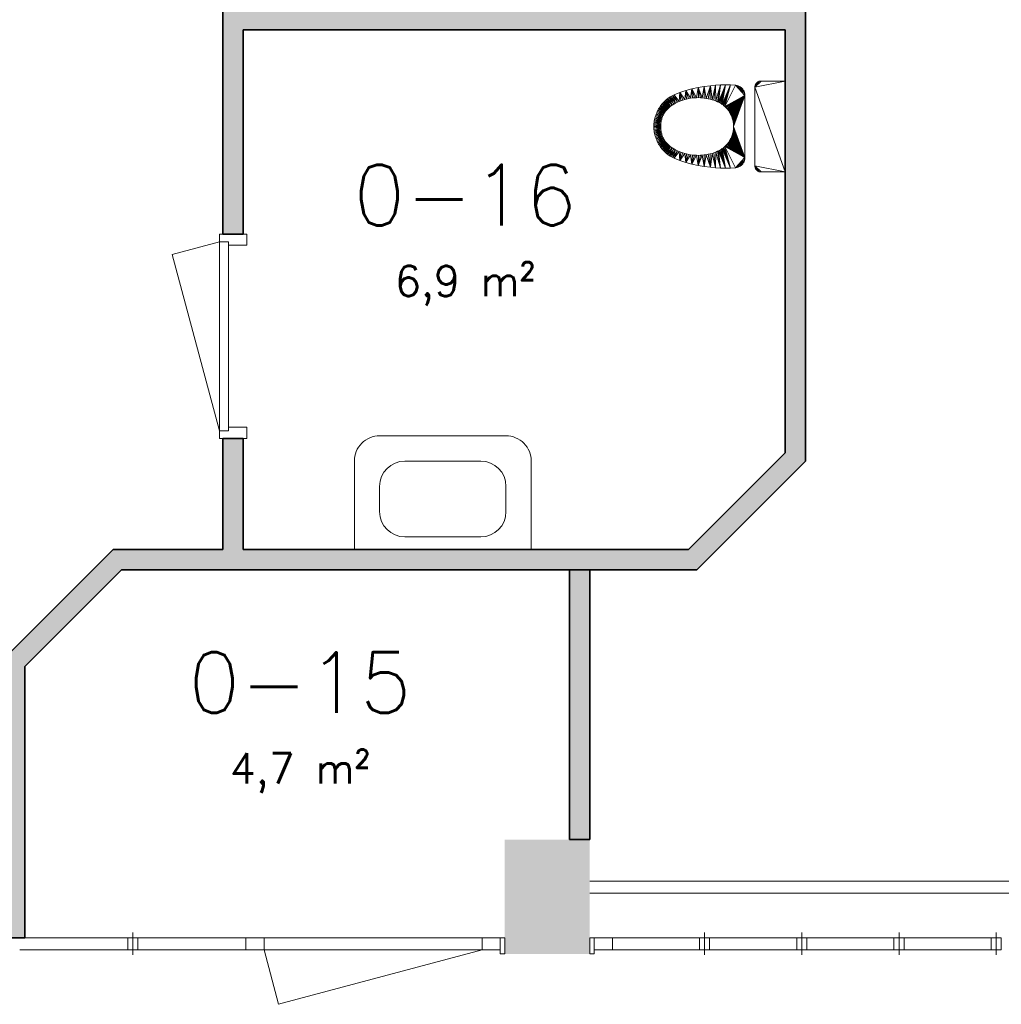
# Model space of a CAD drawing. Header units: millimetres. Extents: x -13022 to 1371524, y -38729 to 632593.
# Tile 233 of 256: x 497292 to 502147, y 580143 to 585014. Entities that reach past the tile are written whole.
import ezdxf

# ---------------------------------------------------------------- set-up
doc = ezdxf.new("R2010")
doc.units = ezdxf.units.MM
doc.header["$LTSCALE"] = 35
for name, color, linetype, lineweight in [('A LIJN 1', 1, 'Continuous', 20), ('A LIJN 2', 2, 'Continuous', 35), ('A LIJN 5', 5, 'Continuous', 13), ('A LIJN 9', 252, 'Continuous', 18), ('B95 tekst', 7, 'Continuous', 25)]:
    doc.layers.add(name, color=color, linetype=linetype, lineweight=lineweight)
doc.styles.add('Algemeen', font='simplex.shx', dxfattribs={"height": 2.5})

# ---------------------------------------------------------------- blocks, each defined once
blk = doc.blocks.new('wast2-2')
at = {"layer": 'A LIJN 1', "linetype": 'Continuous'}
for p, q in [((0.15, 0.35), (-0.15, 0.35)), ((-0.25, 0.25), (-0.25, 0.15)), ((0.25, 0.15), (0.25, 0.25)), ((-0.15, 0.05), (0.15, 0.05))]:
    blk.add_line(p, q, dxfattribs=at)
at = {"layer": 'A LIJN 1'}
blk.add_lwpolyline([(0.35, 0), (-0.35, 0), (-0.35, 0.35, -0.414214), (-0.25, 0.45), (0.25, 0.45, -0.414214), (0.35, 0.35), (0.35, 0)], format="xyb", close=True, dxfattribs=at)
at = {"layer": 'A LIJN 1', "linetype": 'Continuous'}
for centre, start, end in [((-0.15, 0.25), 90, 180), ((0.15, 0.25), 360, 90), ((-0.15, 0.15), 180, 270), ((0.15, 0.15), 270, 0)]:
    blk.add_arc(centre, 0.1, start, end, dxfattribs=at)

msp = doc.modelspace()

# ---------------------------------------------------------------- hatches: boundary and pattern name
at = {"layer": 'A LIJN 9', "ltscale": 0.1}
h = msp.add_hatch(color=256, dxfattribs=at)
h.dxf.hatch_style = 1
h.paths.add_polyline_path([(498879.96, 587655.791), (499818.555, 587655.791), (499818.555, 587053.791), (499918.556, 587053.791), (499918.556, 587655.791), (500599.732, 587655.791), (501078.554, 587176.968), (501078.554, 586143.791), (499918.556, 586143.791), (499918.556, 586193.791), (499818.555, 586193.791), (499818.555, 586043.791), (499918.556, 586043.791), (501078.554, 586043.791), (501078.554, 585063.791), (499918.556, 585063.791), (499918.556, 585183.791), (499818.555, 585183.791), (499818.555, 585063.791), (498397.065, 585063.791), (498397.065, 585799.19), (498297.064, 585799.19), (498297.064, 583952.791), (498397.065, 583952.791), (498397.065, 584963.791), (501078.554, 584963.791), (501078.554, 582871.614), (500599.733, 582392.794), (498397.065, 582392.794), (498397.065, 582942.791), (498297.064, 582942.791), (498297.064, 582392.794), (497754.286, 582392.794), (497216.885, 581855.393), (497216.885, 580472.791), (497316.885, 580472.791), (497316.885, 581813.971), (497795.708, 582292.794), (500011.057, 582292.794), (500641.154, 582292.794), (501178.555, 582830.193), (501178.555, 587218.39), (500641.154, 587755.791), (498834.466, 587755.791), (498297.064, 587139.187), (498297.064, 586709.187), (498397.065, 586709.187), (498397.065, 587101.725)])
h = msp.add_hatch(color=256, dxfattribs=at)
h.dxf.hatch_style = 1
h.paths.add_polyline_path([(500011.057, 582292.794), (500111.058, 582292.794), (500111.058, 580957.659), (500011.057, 580957.659)])

# ---------------------------------------------------------------- linework, layer by layer
at = {"layer": 'A LIJN 2'}
for p, q in [((501178.555, 582830.193), (501178.555, 587218.39)), ((498297.064, 585799.19), (498297.064, 583952.791)), ((498397.065, 584963.791), (501078.554, 584963.791)), ((498397.065, 583952.791), (498397.065, 584963.791)), ((501078.554, 582871.614), (501078.554, 584963.791)), ((498297.064, 583952.791), (498397.065, 583952.791)), ((498297.064, 582942.791), (498297.064, 582392.794)), ((498297.064, 582942.791), (498397.065, 582942.791)), ((498397.065, 582942.791), (498397.065, 582392.794)), ((500599.733, 582392.794), (501078.554, 582871.614)), ((500641.154, 582292.794), (501178.555, 582830.193)), ((497216.885, 581855.393), (497754.286, 582392.794)), ((497754.286, 582392.794), (498297.064, 582392.794)), ((498397.065, 582392.794), (500599.733, 582392.794)), ((497316.885, 581813.971), (497795.708, 582292.794)), ((497795.708, 582292.794), (500011.057, 582292.794)), ((500011.057, 582292.794), (500641.154, 582292.794)), ((500011.057, 580957.659), (500011.057, 582292.794)), ((500111.058, 580957.659), (500111.058, 582292.794)), ((497316.885, 580472.791), (497316.885, 581813.971)), ((497316.885, 580472.791), (497216.885, 580472.791))]:
    msp.add_line(p, q, dxfattribs=at)
at = {"layer": 'A LIJN 2', "ltscale": 0.1}
msp.add_line((500011.057, 580957.659), (500111.058, 580957.659, -15000.001), dxfattribs=at)
at = {"layer": 'A LIJN 2'}
msp.add_trace([(500111.058, 580392.79, -15000.001), (499691.059, 580392.79, -15000.001), (500111.058, 580957.659, -15000.001), (499691.059, 580957.667, -15000.001)], dxfattribs=at)
at = {"layer": 'A LIJN 5', "linetype": 'Continuous'}
for p, q in [((498279.565, 583914.791), (498046.058, 583852.223)), ((498279.565, 583914.791), (498279.565, 582980.791)), ((498324.565, 582997.791), (498324.565, 583897.791)), ((498046.058, 583852.223), (498279.565, 582980.762)), ((500111.058, 580752.791), (503171.056, 580752.791)), ((500111.058, 580692.791), (503171.056, 580692.791)), ((497851.05, 580497.791), (497851.05, 580387.791)), ((500679.384, 580497.791), (500679.384, 580387.791)), ((501160.209, 580497.791), (501160.209, 580387.791)), ((501641.046, 580497.791), (501641.046, 580387.791)), ((502121.885, 580497.791), (502121.885, 580387.791)), ((497291.88, 580472.791), (497826.05, 580472.791)), ((497876.051, 580472.791), (498410.219, 580472.791)), ((498500.216, 580472.791), (499578.558, 580472.791)), ((500223.555, 580472.791), (500654.372, 580472.791)), ((500704.372, 580472.791), (501135.209, 580472.791)), ((501185.209, 580472.791), (501616.046, 580472.791)), ((501666.047, 580472.791), (502096.885, 580472.791)), ((497826.05, 580412.787), (497291.88, 580412.787)), ((498410.219, 580412.787), (497876.051, 580412.787)), ((498500.212, 580412.803), (498572.452, 580143.202)), ((499578.558, 580412.787), (498500.216, 580412.787)), ((498572.452, 580143.202), (499578.558, 580412.787)), ((500654.372, 580412.787), (500223.555, 580412.787)), ((501135.209, 580412.787), (500704.372, 580412.787)), ((501616.046, 580412.787), (501185.209, 580412.787)), ((502096.885, 580412.787), (501666.047, 580412.787))]:
    msp.add_line(p, q, dxfattribs=at)
for points, invisible_edges in [([(498414.565, 583952.791), (498324.565, 583914.791), (498279.565, 583952.791)], 3), ([(498279.565, 583914.791), (498279.565, 583952.791), (498324.565, 583914.791)], 2), ([(498414.565, 583952.791), (498414.565, 583897.791), (498324.565, 583914.791)], 14), ([(498324.565, 583897.791), (498324.565, 583914.791), (498414.565, 583897.791)], 2), ([(498279.565, 582980.791), (498279.565, 582942.791), (498324.565, 582980.791)], 2), ([(498414.565, 582942.791), (498324.565, 582980.791), (498279.565, 582942.791)], 3), ([(498324.565, 582997.791), (498324.565, 582980.791), (498414.565, 582997.791)], 2), ([(498414.565, 582942.791), (498414.565, 582997.791), (498324.565, 582980.791)], 14)]:
    msp.add_3dface(points, dxfattribs=dict(at, invisible_edges=invisible_edges))

# ---------------------------------------------------------------- block references
at = {"layer": 'A LIJN 1', "linetype": 'Continuous', "xscale": 1249.999972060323, "yscale": 1249.999972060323, "zscale": 125000}
msp.add_blockref('wast2-2', (499384.566, 582392.794), dxfattribs=at)

# ---------------------------------------------------------------- texts
at = {"layer": 'B95 tekst', "char_height": 300, "width": 4383.91272, "attachment_point": 2, "style": 'Algemeen'}
for s, insert in [('\\pt3600;0-16\\P\\ptz;{\\H0.5x;6,9 m²}', (499495.115, 584296.381)), ('\\pt3600;0-15\\P\\ptz;{\\H0.5x;4,7 m²}', (498678.261, 581885.034))]:
    msp.add_mtext(s, dxfattribs=dict(at, insert=insert))

# ---------------------------------------------------------------- meshes
at = {"layer": 'A LIJN 1', "linetype": 'Continuous'}
mesh = msp.add_polyface(dxfattribs=at)
corners = [(500619.369, 584626.469), (500616.917, 584670.998), (500629.091, 584627.41), (500609.692, 584625.134), (500509.811, 584632.344), (500527.278, 584595.953), (500503.946, 584628.501), (500557.374, 584653.282), (500562.56, 584612.644), (500553.493, 584609.013), (500638.844, 584627.955), (500647.231, 584677.801), (500668.122, 584627.211), (500658.375, 584627.856), (500472.432, 584600.776), (500500.125, 584576.66), (500496.819, 584573.436), (500507.105, 584582.704), (500503.556, 584579.751), (500482.177, 584610.858), (500600.078, 584623.406), (500586.944, 584662.819), (500571.768, 584615.904), (500498.24, 584624.424), (500518.917, 584590.901), (500492.705, 584620.12), (500528.271, 584642.407), (500544.58, 584605.016), (500521.983, 584639.302), (500581.101, 584618.788), (500510.769, 584585.516), (500677.825, 584683.216), (500477.203, 584605.916), (500590.542, 584621.29), (500687.496, 584624.737), (500677.834, 584626.171), (500493.641, 584570.085), (500467.874, 584595.448), (500535.836, 584600.66), (500515.827, 584635.946), (500487.347, 584615.595), (500708.634, 584687.229), (500648.61, 584628.104)]
mesh.append_faces([[corners[k] for k in face] for face in [(0, 1, 2), (3, 1, 0), (4, 5, 6), (2, 1, 10), (23, 24, 25), (26, 27, 28), (17, 19, 30), (7, 9, 26), (6, 24, 23), (36, 37, 16), (38, 28, 27), (11, 10, 1)]], dxfattribs={"vtx0": -1, "vtx1": -1})
mesh.append_faces([[corners[k] for k in face] for face in [(7, 8, 9), (11, 12, 13), (14, 15, 16), (7, 22, 8), (3, 21, 1), (7, 29, 22), (21, 20, 33), (31, 34, 35), (6, 5, 24), (21, 33, 29), (38, 39, 28), (30, 40, 25), (4, 38, 5), (32, 18, 15), (30, 19, 40), (11, 13, 42), (26, 9, 27), (31, 35, 12), (11, 42, 10)]], dxfattribs={"vtx0": -1, "vtx2": -1})
mesh.append_faces([[corners[k] for k in face] for face in [(17, 18, 19), (3, 20, 21), (11, 31, 12), (32, 19, 18), (7, 21, 29), (24, 30, 25), (31, 41, 34), (4, 39, 38), (14, 32, 15)]], dxfattribs={"vtx1": -1, "vtx2": -1})
mesh = msp.add_polyface(dxfattribs=at)
corners = [(500716.022, 584618.1), (500708.634, 584687.229), (500733.376, 584689.628), (500816.452, 584527.413), (500814.712, 584532.455), (500878.555, 584639.397), (500803.052, 584556.395), (500800.156, 584560.874), (500758.194, 584691.028), (500734.498, 584611.768), (500783.104, 584581.327), (500779.219, 584584.982), (500766.727, 584594.969), (500762.306, 584597.954), (500783.049, 584691.428), (500821.346, 584506.667), (500820.437, 584511.923), (500753.121, 584603.377), (500757.768, 584600.758), (500793.832, 584569.464), (500790.417, 584573.562), (500797.08, 584565.233), (500805.766, 584551.803), (500812.77, 584537.423), (500810.629, 584542.309), (500819.317, 584517.139), (500725.325, 584615.122), (500786.839, 584577.518), (500748.371, 584605.807), (500807.9, 584690.826), (500832.707, 584689.225), (500743.529, 584608.044), (500817.989, 584522.305), (500706.606, 584620.699), (500808.294, 584547.105), (500697.092, 584622.912), (500822.043, 584501.378), (500687.496, 584624.737), (500771.024, 584591.809), (500775.191, 584588.478), (500840.848, 584687.862), (500836.806, 584688.712)]
mesh.append_faces([[corners[k] for k in face] for face in [(40, 30, 41)]], dxfattribs={"vtx0": -1})
mesh.append_faces([[corners[k] for k in face] for face in [(8, 9, 2), (17, 14, 18), (19, 5, 21), (6, 5, 22), (25, 5, 16), (0, 2, 26), (10, 5, 27), (31, 8, 28), (22, 5, 34), (14, 28, 8), (35, 1, 33), (15, 5, 36), (23, 5, 4), (32, 5, 25), (29, 12, 14), (37, 1, 35), (26, 2, 9)]], dxfattribs={"vtx0": -1, "vtx1": -1})
mesh.append_faces([[corners[k] for k in face] for face in [(5, 11, 30)]], dxfattribs={"vtx0": -1, "vtx1": -1, "vtx2": -1})
mesh.append_faces([[corners[k] for k in face] for face in [(0, 1, 2), (5, 7, 21), (14, 13, 18), (29, 38, 12), (29, 39, 38), (5, 24, 34), (29, 11, 39)]], dxfattribs={"vtx0": -1, "vtx2": -1})
mesh.append_faces([[corners[k] for k in face] for face in [(3, 4, 5), (6, 7, 5), (10, 11, 5), (12, 13, 14), (15, 16, 5), (19, 20, 5), (23, 24, 5), (17, 28, 14), (29, 30, 11), (32, 3, 5), (0, 33, 1), (20, 27, 5), (31, 9, 8)]], dxfattribs={"vtx1": -1, "vtx2": -1})
mesh = msp.add_polyface(dxfattribs=at)
corners = [(500942.88, 584705.983), (500944.935, 584707.134), (500947.074, 584708.12), (500929.384, 584687.408), (500928.647, 584682.758), (500928.924, 584685.097), (500934.284, 584698.038), (500928.555, 584680.404), (500958.555, 584710.404), (501078.554, 584710.404), (500930.838, 584691.885), (500931.824, 584694.024), (500951.551, 584709.575), (500953.861, 584710.035), (501078.554, 584260.404), (500956.201, 584710.312), (500930.022, 584689.675), (500937.341, 584701.617), (500939.071, 584703.217), (500940.921, 584704.675), (500949.284, 584708.936), (500932.975, 584696.079), (500935.743, 584699.888), (500859.276, 584678.845), (500862.428, 584676.174), (500855.914, 584681.247), (500832.707, 584689.225), (500840.848, 584687.862), (500844.808, 584686.682), (500874.345, 584659.476), (500822.847, 584485.404), (500822.793, 584490.738), (500878.555, 584639.397), (500848.656, 584685.179), (500822.525, 584496.066), (500852.367, 584683.363), (500878.384, 584643.525), (500877.873, 584647.624), (500868.017, 584670.099), (500870.418, 584666.737), (500872.531, 584663.188), (500877.025, 584651.668), (500822.043, 584501.378), (500865.348, 584673.253), (500875.847, 584655.627)]
mesh.append_faces([[corners[k] for k in face] for face in [(3, 4, 5), (12, 2, 20), (38, 24, 43)]], dxfattribs={"vtx0": -1})
mesh.append_faces([[corners[k] for k in face] for face in [(14, 7, 9), (0, 22, 19), (28, 25, 27), (29, 25, 40)]], dxfattribs={"vtx0": -1, "vtx1": -1})
mesh.append_faces([[corners[k] for k in face] for face in [(3, 6, 4), (7, 2, 8), (3, 10, 6), (13, 8, 2), (0, 2, 7), (0, 7, 6), (25, 26, 27), (29, 26, 25), (38, 25, 24), (29, 41, 26), (38, 40, 25), (32, 26, 41)]], dxfattribs={"vtx0": -1, "vtx1": -1, "vtx2": -1})
mesh.append_faces([[corners[k] for k in face] for face in [(7, 8, 9), (0, 6, 22), (32, 41, 37)]], dxfattribs={"vtx0": -1, "vtx2": -1})
mesh.append_faces([[corners[k] for k in face] for face in [(23, 24, 25), (35, 25, 33), (36, 32, 37)]], dxfattribs={"vtx1": -1})
mesh.append_faces([[corners[k] for k in face] for face in [(10, 11, 6), (12, 13, 2), (22, 17, 19), (7, 4, 6), (30, 31, 32), (28, 33, 25), (31, 34, 32), (34, 42, 32)]], dxfattribs={"vtx1": -1, "vtx2": -1})
mesh.append_faces([[corners[k] for k in face] for face in [(0, 1, 2), (13, 15, 8), (3, 16, 10), (17, 18, 19), (11, 21, 6), (38, 39, 40), (29, 44, 41)]], dxfattribs={"vtx2": -1})
mesh = msp.add_polyface(dxfattribs=at)
corners = [(500940.921, 584266.133), (500939.071, 584267.592), (500937.341, 584269.191), (500942.88, 584264.825), (500934.284, 584272.77), (500928.555, 584290.404), (500929.384, 584283.401), (500928.924, 584285.711), (500928.647, 584288.05), (500947.074, 584262.688), (500958.555, 584260.404), (500930.838, 584278.924), (500930.022, 584281.133), (501078.554, 584260.404), (500928.555, 584680.404), (500953.861, 584260.773), (500935.743, 584270.92), (500956.201, 584260.496), (500931.824, 584276.784), (500944.935, 584263.674), (500951.551, 584261.233), (500932.975, 584274.729), (500949.284, 584261.872), (500862.428, 584294.634), (500859.276, 584291.963), (500855.914, 584289.561), (500877.873, 584323.184), (500877.025, 584319.14), (500878.555, 584331.411), (500822.847, 584485.404), (500878.555, 584639.397), (500832.707, 584281.583), (500874.345, 584311.332), (500875.847, 584315.181), (500852.367, 584287.445), (500848.656, 584285.629), (500868.017, 584300.709), (500865.348, 584297.556), (500872.531, 584307.621), (500870.418, 584304.071), (500844.808, 584284.126), (500822.043, 584469.43), (500822.525, 584474.742), (500822.793, 584480.07), (500878.384, 584327.283)]
mesh.append_faces([[corners[k] for k in face] for face in [(32, 27, 33), (23, 36, 37), (36, 38, 39), (26, 28, 44)]], dxfattribs={"vtx0": -1})
mesh.append_faces([[corners[k] for k in face] for face in [(5, 4, 8), (11, 4, 18), (16, 0, 2), (20, 9, 15), (40, 25, 35), (29, 28, 43)]], dxfattribs={"vtx0": -1, "vtx1": -1})
mesh.append_faces([[corners[k] for k in face] for face in [(3, 4, 5), (9, 5, 10), (11, 6, 4), (9, 3, 5), (9, 10, 15), (6, 8, 4), (31, 32, 25), (23, 25, 36), (25, 38, 36), (31, 28, 27), (31, 27, 32), (40, 31, 25)]], dxfattribs={"vtx0": -1, "vtx1": -1, "vtx2": -1})
mesh.append_faces([[corners[k] for k in face] for face in [(13, 5, 14), (16, 3, 0), (29, 30, 28), (25, 32, 38)]], dxfattribs={"vtx0": -1, "vtx2": -1})
mesh.append_faces([[corners[k] for k in face] for face in [(34, 35, 25)]], dxfattribs={"vtx1": -1})
mesh.append_faces([[corners[k] for k in face] for face in [(16, 4, 3), (13, 10, 5), (26, 27, 28), (41, 42, 28), (42, 43, 28)]], dxfattribs={"vtx1": -1, "vtx2": -1})
mesh.append_faces([[corners[k] for k in face] for face in [(0, 1, 2), (6, 7, 8), (11, 12, 6), (10, 17, 15), (9, 19, 3), (4, 21, 18), (20, 22, 9), (23, 24, 25)]], dxfattribs={"vtx2": -1})
mesh = msp.add_polyface(dxfattribs=at)
corners = [(500463.739, 584503.85), (500429.757, 584506.391), (500430.746, 584513.332), (500432.016, 584520.229), (500466.056, 584517.5), (500465.104, 584512.982), (500471.614, 584535.097), (500469.965, 584530.783), (500439.842, 584547.134), (500455.541, 584578.42), (500459.421, 584584.261), (500484.935, 584559.319), (500463.327, 584499.25), (500429.05, 584499.414), (500490.599, 584566.612), (500463.535, 584589.94), (500493.641, 584570.085), (500437.479, 584540.532), (500468.488, 584526.408), (500448.504, 584566.292), (500451.9, 584572.427), (500479.863, 584551.603), (500467.184, 584521.978), (500433.563, 584527.069), (500487.695, 584563.021), (500467.874, 584595.448), (500428.482, 584485.404), (500428.624, 584492.415), (500463.046, 584490.021), (500464.332, 584508.429), (500463.095, 584494.638), (500463.179, 584485.403), (500463.046, 584480.787), (500435.385, 584533.84), (500445.359, 584560.024), (500475.414, 584543.512), (500442.471, 584553.635), (500477.558, 584547.602), (500472.432, 584600.776), (500496.819, 584573.436), (500473.431, 584539.342), (500482.323, 584555.511)]
mesh.append_faces([[corners[k] for k in face] for face in [(1, 12, 13), (14, 15, 16), (3, 5, 2), (29, 2, 5), (30, 13, 12), (34, 35, 36), (37, 19, 21), (38, 39, 25), (6, 8, 40), (36, 40, 8), (22, 33, 18), (11, 10, 24), (17, 18, 33), (0, 2, 29), (31, 26, 28), (9, 41, 20)]], dxfattribs={"vtx0": -1, "vtx1": -1})
mesh.append_faces([[corners[k] for k in face] for face in [(0, 1, 2), (3, 4, 5), (17, 7, 18), (16, 15, 25), (22, 23, 33), (30, 27, 13), (14, 10, 15), (34, 37, 35), (36, 35, 40), (9, 11, 41)]], dxfattribs={"vtx0": -1, "vtx2": -1})
mesh.append_faces([[corners[k] for k in face] for face in [(6, 7, 8), (9, 10, 11), (17, 8, 7), (19, 20, 21), (22, 4, 23), (14, 24, 10), (26, 27, 28), (31, 32, 26), (30, 28, 27), (41, 21, 20), (34, 19, 37), (0, 12, 1), (3, 23, 4)]], dxfattribs={"vtx1": -1, "vtx2": -1})
mesh = msp.add_polyface(dxfattribs=at)
corners = [(500475.414, 584427.296), (500442.471, 584417.173), (500473.431, 584431.466), (500484.935, 584411.489), (500459.421, 584386.548), (500455.541, 584392.388), (500439.842, 584423.674), (500471.614, 584435.711), (500463.327, 584471.558), (500429.757, 584464.418), (500429.05, 584471.394), (500493.641, 584400.723), (500463.535, 584380.868), (500490.599, 584404.196), (500463.739, 584466.959), (500430.746, 584457.476), (500469.965, 584440.025), (500464.332, 584462.379), (500467.184, 584448.83), (500435.385, 584436.968), (500433.563, 584443.739), (500468.488, 584444.4), (500437.479, 584430.276), (500477.558, 584423.206), (500479.862, 584419.205), (500448.504, 584404.516), (500451.9, 584398.381), (500445.359, 584410.784), (500466.056, 584453.308), (500432.016, 584450.579), (500487.695, 584407.787), (500482.323, 584415.297), (500428.624, 584478.393), (500463.046, 584480.787), (500463.095, 584476.17), (500500.125, 584394.148), (500477.203, 584364.893), (500472.432, 584370.032), (500465.104, 584457.826), (500467.874, 584375.36), (500496.819, 584397.372), (500428.482, 584485.404)]
mesh.append_faces([[corners[k] for k in face] for face in [(0, 1, 2), (11, 12, 13), (17, 15, 14), (31, 26, 24), (32, 34, 10), (3, 5, 31), (6, 2, 1), (14, 9, 8), (8, 10, 34), (28, 29, 38)]], dxfattribs={"vtx0": -1, "vtx1": -1})
mesh.append_faces([[corners[k] for k in face] for face in [(3, 4, 5), (6, 7, 2), (8, 9, 10), (14, 15, 9), (6, 16, 7), (18, 19, 20), (21, 22, 19), (23, 25, 27), (28, 20, 29), (32, 33, 34), (4, 30, 13), (35, 36, 37), (11, 39, 12), (0, 27, 1), (31, 5, 26)]], dxfattribs={"vtx0": -1, "vtx2": -1})
mesh.append_faces([[corners[k] for k in face] for face in [(23, 24, 25), (26, 25, 24), (3, 30, 4), (0, 23, 27), (18, 21, 19), (29, 15, 38), (37, 39, 40), (21, 16, 22), (28, 18, 20), (12, 4, 13), (32, 41, 33), (17, 38, 15), (11, 40, 39), (6, 22, 16)]], dxfattribs={"vtx1": -1, "vtx2": -1})
mesh = msp.add_polyface(dxfattribs=at)
corners = [(500832.707, 584281.583), (500779.219, 584385.826), (500878.555, 584331.411), (500819.317, 584453.67), (500817.989, 584448.504), (500734.498, 584359.04), (500758.194, 584279.78), (500733.376, 584281.18), (500757.768, 584370.05), (500762.306, 584372.854), (500783.049, 584279.38), (500697.092, 584347.896), (500706.606, 584350.11), (500708.634, 584283.579), (500753.121, 584367.431), (500821.346, 584464.141), (500822.043, 584469.43), (500803.052, 584414.413), (500800.156, 584409.934), (500793.832, 584401.344), (500797.08, 584405.575), (500743.529, 584362.764), (500748.371, 584365.001), (500836.806, 584282.096), (500840.848, 584282.946), (500816.452, 584443.395), (500790.417, 584397.246), (500716.022, 584352.708), (500766.727, 584375.839), (500771.024, 584378.999), (500807.9, 584279.982), (500814.712, 584438.353), (500812.77, 584433.385), (500786.839, 584393.291), (500783.104, 584389.482), (500725.325, 584355.686), (500775.191, 584382.33), (500805.766, 584419.005), (500820.437, 584458.885), (500808.294, 584423.703), (500810.629, 584428.499), (500844.808, 584284.126)]
mesh.append_faces([[corners[k] for k in face] for face in [(3, 2, 4), (8, 10, 14), (17, 2, 18), (19, 2, 26), (13, 27, 7), (31, 2, 32), (28, 10, 9), (33, 2, 34), (22, 6, 21), (5, 7, 35), (37, 2, 17), (38, 2, 3), (40, 2, 39)]], dxfattribs={"vtx0": -1, "vtx1": -1})
mesh.append_faces([[corners[k] for k in face] for face in [(0, 1, 2)]], dxfattribs={"vtx0": -1, "vtx1": -1, "vtx2": -1})
mesh.append_faces([[corners[k] for k in face] for face in [(5, 6, 7), (22, 10, 6), (7, 27, 35), (30, 36, 1), (13, 12, 27), (2, 20, 18), (28, 30, 10)]], dxfattribs={"vtx0": -1, "vtx2": -1})
mesh.append_faces([[corners[k] for k in face] for face in [(23, 0, 24)]], dxfattribs={"vtx1": -1})
mesh.append_faces([[corners[k] for k in face] for face in [(8, 9, 10), (11, 12, 13), (15, 16, 2), (19, 20, 2), (5, 21, 6), (25, 4, 2), (28, 29, 30), (33, 26, 2), (22, 14, 10), (0, 30, 1), (29, 36, 30), (37, 39, 2), (1, 34, 2), (31, 25, 2), (38, 15, 2), (40, 32, 2), (41, 24, 0)]], dxfattribs={"vtx1": -1, "vtx2": -1})
mesh = msp.add_polyface(dxfattribs=at)
corners = [(500535.836, 584370.148), (500509.811, 584338.464), (500527.278, 584374.856), (500503.946, 584342.307), (500518.917, 584379.907), (500616.917, 584299.81), (500619.369, 584344.339), (500629.091, 584343.398), (500677.834, 584344.637), (500687.496, 584346.071), (500677.825, 584287.592), (500521.983, 584331.506), (500544.58, 584365.792), (500528.271, 584328.401), (500515.827, 584334.862), (500638.844, 584342.853), (500647.231, 584293.007), (500586.944, 584307.989), (500600.078, 584347.402), (500609.692, 584345.675), (500553.493, 584361.795), (500500.125, 584394.148), (500503.556, 584391.058), (500477.203, 584364.893), (500472.432, 584370.032), (500496.819, 584397.372), (500487.347, 584355.213), (500510.769, 584385.293), (500492.705, 584350.688), (500557.374, 584317.526), (500571.768, 584354.904), (500581.101, 584352.02), (500648.61, 584342.704), (500668.122, 584343.597), (500658.375, 584342.952), (500590.542, 584349.518), (500697.092, 584347.896), (500708.634, 584283.579), (500562.56, 584358.164), (500498.24, 584346.384), (500507.105, 584388.104), (500482.177, 584359.95)]
mesh.append_faces([[corners[k] for k in face] for face in [(0, 1, 2), (2, 3, 4), (11, 12, 13), (5, 15, 16), (20, 13, 12), (21, 24, 25), (26, 27, 28), (32, 16, 15), (33, 16, 34), (35, 17, 31), (36, 37, 9), (39, 4, 3), (40, 41, 22), (28, 4, 39)]], dxfattribs={"vtx0": -1, "vtx1": -1})
mesh.append_faces([[corners[k] for k in face] for face in [(5, 6, 7), (0, 11, 14), (17, 18, 19), (0, 14, 1), (5, 7, 15), (29, 30, 31), (33, 10, 16), (5, 19, 6), (28, 27, 4), (2, 1, 3), (22, 41, 23), (20, 29, 13)]], dxfattribs={"vtx0": -1, "vtx2": -1})
mesh.append_faces([[corners[k] for k in face] for face in [(8, 9, 10), (5, 17, 19), (21, 22, 23), (35, 18, 17), (38, 30, 29), (20, 38, 29), (37, 10, 9), (33, 8, 10), (17, 29, 31), (40, 27, 41), (26, 41, 27), (32, 34, 16), (0, 12, 11)]], dxfattribs={"vtx1": -1, "vtx2": -1})
at = {"layer": 'A LIJN 5', "linetype": 'Continuous'}
mesh = msp.add_polyface(dxfattribs=at)
corners = [(497826.042, 580472.791), (497876.044, 580472.791), (497876.044, 580412.787), (497826.042, 580412.787)]
mesh.append_faces([[corners[k] for k in face] for face in [(0, 1, 2, 3)]])
mesh = msp.add_polyface(dxfattribs=at)
corners = [(498410.216, 580472.791), (498500.212, 580472.791), (498500.212, 580412.787), (498410.216, 580412.787)]
mesh.append_faces([[corners[k] for k in face] for face in [(0, 1, 2, 3)]])
mesh = msp.add_polyface(dxfattribs=at)
corners = [(499578.558, 580472.791), (499668.558, 580472.791), (499668.558, 580412.787), (499578.558, 580412.787)]
mesh.append_faces([[corners[k] for k in face] for face in [(0, 1, 2, 3)]])
mesh = msp.add_polyface(dxfattribs=at)
corners = [(499668.558, 580392.79), (499691.059, 580392.79), (499691.059, 580472.791), (499668.558, 580472.791)]
mesh.append_faces([[corners[k] for k in face] for face in [(0, 1, 2, 3)]])
mesh = msp.add_polyface(dxfattribs=at)
corners = [(500111.058, 580392.79), (500133.559, 580392.79), (500133.559, 580472.791), (500111.058, 580472.791)]
mesh.append_faces([[corners[k] for k in face] for face in [(0, 1, 2, 3)]])
mesh = msp.add_polyface(dxfattribs=at)
corners = [(500133.559, 580472.791), (500223.536, 580472.791), (500223.536, 580412.787), (500133.559, 580412.787)]
mesh.append_faces([[corners[k] for k in face] for face in [(0, 1, 2, 3)]])
mesh = msp.add_polyface(dxfattribs=at)
corners = [(500654.372, 580472.791), (500704.372, 580472.791), (500704.372, 580412.787), (500654.372, 580412.787)]
mesh.append_faces([[corners[k] for k in face] for face in [(0, 1, 2, 3)]])
mesh = msp.add_polyface(dxfattribs=at)
corners = [(501135.198, 580472.791), (501185.197, 580472.791), (501185.197, 580412.787), (501135.198, 580412.787)]
mesh.append_faces([[corners[k] for k in face] for face in [(0, 1, 2, 3)]])
mesh = msp.add_polyface(dxfattribs=at)
corners = [(501616.039, 580472.791), (501666.04, 580472.791), (501666.04, 580412.787), (501616.039, 580412.787)]
mesh.append_faces([[corners[k] for k in face] for face in [(0, 1, 2, 3)]])
mesh = msp.add_polyface(dxfattribs=at)
corners = [(502096.881, 580472.791), (502146.884, 580472.791), (502146.884, 580412.787), (502096.881, 580412.787)]
mesh.append_faces([[corners[k] for k in face] for face in [(0, 1, 2, 3)]])

doc.saveas('drawing.dxf')
